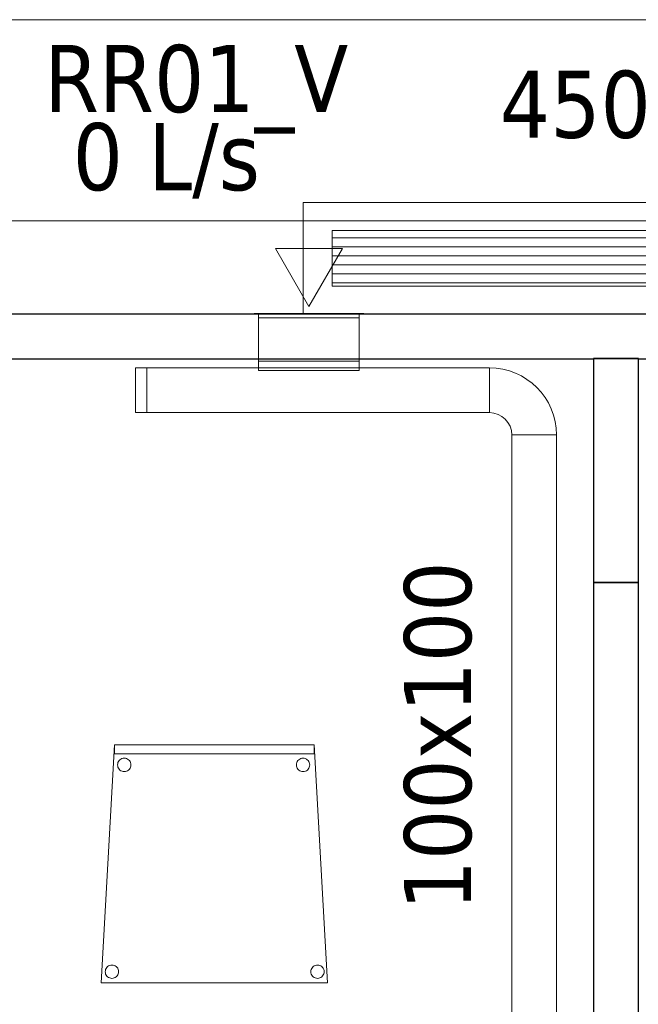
# Model space of a CAD drawing. Header units: metres. Extents: x 391.1 to 427.5, y 12.7 to 28.4.
# Tile 122 of 139: x 417.2 to 418.6, y 15 to 17.2. Entities that reach past the tile are written whole.
import ezdxf

# ---------------------------------------------------------------- set-up
doc = ezdxf.new("R2010")
doc.units = ezdxf.units.M
for name, color, linetype, lineweight in [('02_MOBILIARIO', 7, 'Continuous', 18), ('A-DETL-____-MBND', 7, 'Continuous', 18), ('A-WALL-____-MCUT', 7, 'Continuous', 25), ('A-WALL-____-OTLN', 7, 'Continuous', 25), ('M-HVAC-CDFF-IDEN', 7, 'Continuous', 30), ('M-HVAC-CDFF-OTLN', 7, 'Continuous', 18), ('M-HVAC-DUCT-IDEN', 7, 'Continuous', 30), ('M-HVAC-DUCT-OTLN', 7, 'Continuous', 18)]:
    doc.layers.add(name, color=color, linetype=linetype, lineweight=lineweight)
doc.styles.add('Tahoma_2', font='tahoma.ttf', dxfattribs={"height": 0.15})

# ---------------------------------------------------------------- blocks, each defined once
blk = doc.blocks.new('Family - Mampara P1-154924-04_CLI_AIRE_P1')
at = {"layer": 'A-WALL-____-MCUT', "color": 253, "true_color": 0xaaaaaa}
for p, q in [((0.5009, 0.1), (0, 0.1)), ((0, 0.1), (0, 0)), ((0.5009, 0), (0.5009, 0.1)), ((0, 0), (0.5009, 0))]:
    blk.add_line(p, q, dxfattribs=at)
at = {"layer": 'A-WALL-____-OTLN', "color": 253, "true_color": 0xaaaaaa}
for p, q in [((0.5009, 0.1), (0, 0.1)), ((0, 0.1), (0, 0)), ((0.5009, 0), (0.5009, 0.1)), ((0, 0), (0.5009, 0))]:
    blk.add_line(p, q, dxfattribs=at)
at = {"layer": 'A-WALL-____-OTLN', "color": 253, "lineweight": 18, "true_color": 0xaaaaaa}
blk.add_line((0.0009, 0), (0.5009, 0), dxfattribs=at)
blk = doc.blocks.new('Family - Mampara P1-154968-04_CLI_AIRE_P1')
at = {"layer": 'A-WALL-____-MCUT', "color": 253, "true_color": 0xaaaaaa}
for p, q in [((2.8097, 0.1), (0.99, 0.1)), ((2.8097, 0.0991), (2.8097, 0.1)), ((2.9097, 0.0991), (2.8097, 0.0991)), ((4.2289, 0.1), (2.9097, 0.1)), ((2.9097, 0.1), (2.9097, 0.0991)), ((0.99, 0), (4.2289, 0))]:
    blk.add_line(p, q, dxfattribs=at)
at = {"layer": 'A-WALL-____-OTLN', "color": 253, "true_color": 0xaaaaaa}
for p, q in [((2.8097, 0.1), (0, 0.1)), ((2.8097, 0.0991), (2.8097, 0.1)), ((2.9097, 0.0991), (2.8097, 0.0991)), ((18.0374, 0.1), (2.9097, 0.1)), ((2.9097, 0.1), (2.9097, 0.0991)), ((0, 0), (18.0318, 0))]:
    blk.add_line(p, q, dxfattribs=at)
at = {"layer": 'A-WALL-____-OTLN', "color": 253, "lineweight": 18, "true_color": 0xaaaaaa}
blk.add_line((-0.0059, 0), (18.0318, 0), dxfattribs=at)
blk = doc.blocks.new('Family - Cadira confient_P1-155118-04_CLI_AIRE_P1')
at = {"layer": 'A-DETL-____-MBND', "color": 253, "true_color": 0xaaaaaa}
for p, q in [((0, 0), (0.03, 0.5326)), ((0.03, 0.5326), (0, 0)), ((0.03, 0.5126), (0.03, 0.5326)), ((0.03, 0.5326), (0.4765, 0.5326)), ((0.03, 0.5326), (0.03, 0.5126)), ((0.4765, 0.5326), (0.03, 0.5326)), ((0.03, 0.5326), (0.4765, 0.5326)), ((0.4765, 0.5326), (0.03, 0.5326)), ((0.4765, 0.5326), (0.4765, 0.5126)), ((0.4765, 0.5126), (0.4765, 0.5326)), ((0.4765, 0.5326), (0.5065, 0)), ((0.5065, 0), (0.4765, 0.5326)), ((0.4765, 0.5126), (0.03, 0.5126)), ((0.03, 0.5126), (0.4765, 0.5126)), ((0.0369, 0.4874), (0.0371, 0.49)), ((0.0371, 0.49), (0.0369, 0.4874)), ((0.0372, 0.4848), (0.0369, 0.4874)), ((0.0369, 0.4874), (0.0372, 0.4848)), ((0.0371, 0.49), (0.0378, 0.4926)), ((0.0378, 0.4926), (0.0371, 0.49)), ((0.0378, 0.4823), (0.0372, 0.4848)), ((0.0372, 0.4848), (0.0378, 0.4823)), ((0.0378, 0.4926), (0.0389, 0.4949)), ((0.0389, 0.4949), (0.0378, 0.4926)), ((0.0389, 0.4949), (0.0404, 0.4971)), ((0.0404, 0.4971), (0.0389, 0.4949)), ((0.0404, 0.4971), (0.0422, 0.4989)), ((0.0422, 0.4989), (0.0404, 0.4971)), ((0.0422, 0.4989), (0.0443, 0.5004)), ((0.0443, 0.5004), (0.0422, 0.4989)), ((0.0443, 0.5004), (0.0467, 0.5015)), ((0.0467, 0.5015), (0.0443, 0.5004)), ((0.0467, 0.5015), (0.0492, 0.5022)), ((0.0492, 0.5022), (0.0467, 0.5015)), ((0.0492, 0.5022), (0.0518, 0.5024)), ((0.0518, 0.5024), (0.0492, 0.5022)), ((0.0518, 0.5024), (0.0544, 0.5022)), ((0.0544, 0.5022), (0.0518, 0.5024)), ((0.0544, 0.5022), (0.0569, 0.5016)), ((0.0569, 0.5016), (0.0544, 0.5022)), ((0.0569, 0.5016), (0.0593, 0.5005)), ((0.0593, 0.5005), (0.0569, 0.5016)), ((0.0593, 0.5005), (0.0614, 0.499)), ((0.0614, 0.499), (0.0593, 0.5005)), ((0.0614, 0.499), (0.0633, 0.4972)), ((0.0633, 0.4972), (0.0614, 0.499)), ((0.0633, 0.4972), (0.0648, 0.495)), ((0.0648, 0.495), (0.0633, 0.4972)), ((0.0648, 0.495), (0.0659, 0.4927)), ((0.0659, 0.4927), (0.0648, 0.495)), ((0.0659, 0.4927), (0.0666, 0.4902)), ((0.0666, 0.4902), (0.0659, 0.4927)), ((0.0666, 0.485), (0.0659, 0.4825)), ((0.0659, 0.4825), (0.0666, 0.485)), ((0.0666, 0.4902), (0.0668, 0.4876)), ((0.0668, 0.4876), (0.0666, 0.4902)), ((0.0668, 0.4876), (0.0666, 0.485)), ((0.0666, 0.485), (0.0668, 0.4876)), ((0.4369, 0.4874), (0.4371, 0.49)), ((0.4371, 0.49), (0.4369, 0.4874)), ((0.4372, 0.4848), (0.4369, 0.4874)), ((0.4369, 0.4874), (0.4372, 0.4848)), ((0.4371, 0.49), (0.4378, 0.4926)), ((0.4378, 0.4926), (0.4371, 0.49)), ((0.4378, 0.4823), (0.4372, 0.4848)), ((0.4372, 0.4848), (0.4378, 0.4823)), ((0.4378, 0.4926), (0.4389, 0.4949)), ((0.4389, 0.4949), (0.4378, 0.4926)), ((0.4389, 0.4949), (0.4404, 0.4971)), ((0.4404, 0.4971), (0.4389, 0.4949)), ((0.4404, 0.4971), (0.4422, 0.4989)), ((0.4422, 0.4989), (0.4404, 0.4971)), ((0.4422, 0.4989), (0.4443, 0.5004)), ((0.4443, 0.5004), (0.4422, 0.4989)), ((0.4443, 0.5004), (0.4467, 0.5015)), ((0.4467, 0.5015), (0.4443, 0.5004)), ((0.4467, 0.5015), (0.4492, 0.5022)), ((0.4492, 0.5022), (0.4467, 0.5015)), ((0.4492, 0.5022), (0.4518, 0.5024)), ((0.4518, 0.5024), (0.4492, 0.5022)), ((0.4518, 0.5024), (0.4544, 0.5022)), ((0.4544, 0.5022), (0.4518, 0.5024)), ((0.4544, 0.5022), (0.4569, 0.5016)), ((0.4569, 0.5016), (0.4544, 0.5022)), ((0.4569, 0.5016), (0.4593, 0.5005)), ((0.4593, 0.5005), (0.4569, 0.5016)), ((0.4593, 0.5005), (0.4614, 0.499)), ((0.4614, 0.499), (0.4593, 0.5005)), ((0.4614, 0.499), (0.4633, 0.4972)), ((0.4633, 0.4972), (0.4614, 0.499)), ((0.4633, 0.4972), (0.4648, 0.495)), ((0.4648, 0.495), (0.4633, 0.4972)), ((0.4648, 0.495), (0.4659, 0.4927)), ((0.4659, 0.4927), (0.4648, 0.495)), ((0.4659, 0.4927), (0.4666, 0.4902)), ((0.4666, 0.4902), (0.4659, 0.4927)), ((0.4666, 0.485), (0.4659, 0.4825)), ((0.4659, 0.4825), (0.4666, 0.485)), ((0.4666, 0.4902), (0.4668, 0.4876)), ((0.4668, 0.4876), (0.4666, 0.4902)), ((0.4668, 0.4876), (0.4666, 0.485)), ((0.4666, 0.485), (0.4668, 0.4876)), ((0.039, 0.48), (0.0378, 0.4823)), ((0.0378, 0.4823), (0.039, 0.48)), ((0.0405, 0.4779), (0.039, 0.48)), ((0.039, 0.48), (0.0405, 0.4779)), ((0.0423, 0.476), (0.0405, 0.4779)), ((0.0405, 0.4779), (0.0423, 0.476)), ((0.0445, 0.4745), (0.0423, 0.476)), ((0.0423, 0.476), (0.0445, 0.4745)), ((0.0468, 0.4734), (0.0445, 0.4745)), ((0.0445, 0.4745), (0.0468, 0.4734)), ((0.0493, 0.4728), (0.0468, 0.4734)), ((0.0468, 0.4734), (0.0493, 0.4728)), ((0.0519, 0.4726), (0.0493, 0.4728)), ((0.0493, 0.4728), (0.0519, 0.4726)), ((0.0545, 0.4728), (0.0519, 0.4726)), ((0.0519, 0.4726), (0.0545, 0.4728)), ((0.057, 0.4735), (0.0545, 0.4728)), ((0.0545, 0.4728), (0.057, 0.4735)), ((0.0594, 0.4746), (0.057, 0.4735)), ((0.057, 0.4735), (0.0594, 0.4746)), ((0.0615, 0.4761), (0.0594, 0.4746)), ((0.0594, 0.4746), (0.0615, 0.4761)), ((0.0633, 0.478), (0.0615, 0.4761)), ((0.0615, 0.4761), (0.0633, 0.478)), ((0.0648, 0.4801), (0.0633, 0.478)), ((0.0633, 0.478), (0.0648, 0.4801)), ((0.0659, 0.4825), (0.0648, 0.4801)), ((0.0648, 0.4801), (0.0659, 0.4825)), ((0.439, 0.48), (0.4378, 0.4823)), ((0.4378, 0.4823), (0.439, 0.48)), ((0.4405, 0.4779), (0.439, 0.48)), ((0.439, 0.48), (0.4405, 0.4779)), ((0.4423, 0.476), (0.4405, 0.4779)), ((0.4405, 0.4779), (0.4423, 0.476)), ((0.4445, 0.4745), (0.4423, 0.476)), ((0.4423, 0.476), (0.4445, 0.4745)), ((0.4468, 0.4734), (0.4445, 0.4745)), ((0.4445, 0.4745), (0.4468, 0.4734)), ((0.4493, 0.4728), (0.4468, 0.4734)), ((0.4468, 0.4734), (0.4493, 0.4728)), ((0.4519, 0.4726), (0.4493, 0.4728)), ((0.4493, 0.4728), (0.4519, 0.4726)), ((0.4545, 0.4728), (0.4519, 0.4726)), ((0.4519, 0.4726), (0.4545, 0.4728)), ((0.457, 0.4735), (0.4545, 0.4728)), ((0.4545, 0.4728), (0.457, 0.4735)), ((0.4594, 0.4746), (0.457, 0.4735)), ((0.457, 0.4735), (0.4594, 0.4746)), ((0.4615, 0.4761), (0.4594, 0.4746)), ((0.4594, 0.4746), (0.4615, 0.4761)), ((0.4633, 0.478), (0.4615, 0.4761)), ((0.4615, 0.4761), (0.4633, 0.478)), ((0.4648, 0.4801), (0.4633, 0.478)), ((0.4633, 0.478), (0.4648, 0.4801)), ((0.4659, 0.4825), (0.4648, 0.4801)), ((0.4648, 0.4801), (0.4659, 0.4825)), ((0.0093, 0.025), (0.0095, 0.0276)), ((0.0095, 0.0276), (0.0093, 0.025)), ((0.0095, 0.0224), (0.0093, 0.025)), ((0.0093, 0.025), (0.0095, 0.0224)), ((0.0095, 0.0276), (0.0102, 0.0301)), ((0.0102, 0.0301), (0.0095, 0.0276)), ((0.0102, 0.0199), (0.0095, 0.0224)), ((0.0095, 0.0224), (0.0102, 0.0199)), ((0.0102, 0.0301), (0.0113, 0.0325)), ((0.0113, 0.0325), (0.0102, 0.0301)), ((0.0113, 0.0325), (0.0127, 0.0346)), ((0.0127, 0.0346), (0.0113, 0.0325)), ((0.0127, 0.0346), (0.0146, 0.0365)), ((0.0146, 0.0365), (0.0127, 0.0346)), ((0.0146, 0.0365), (0.0167, 0.038)), ((0.0167, 0.038), (0.0146, 0.0365)), ((0.0167, 0.038), (0.0191, 0.0391)), ((0.0191, 0.0391), (0.0167, 0.038)), ((0.0191, 0.0391), (0.0216, 0.0398)), ((0.0216, 0.0398), (0.0191, 0.0391)), ((0.0216, 0.0398), (0.0242, 0.04)), ((0.0242, 0.04), (0.0216, 0.0398)), ((0.0242, 0.04), (0.0268, 0.0398)), ((0.0268, 0.0398), (0.0242, 0.04)), ((0.0268, 0.0398), (0.0293, 0.0392)), ((0.0293, 0.0392), (0.0268, 0.0398)), ((0.0293, 0.0392), (0.0316, 0.0381)), ((0.0316, 0.0381), (0.0293, 0.0392)), ((0.0316, 0.0381), (0.0338, 0.0366)), ((0.0338, 0.0366), (0.0316, 0.0381)), ((0.0338, 0.0366), (0.0356, 0.0347)), ((0.0356, 0.0347), (0.0338, 0.0366)), ((0.0356, 0.0347), (0.0371, 0.0326)), ((0.0371, 0.0326), (0.0356, 0.0347)), ((0.0371, 0.0326), (0.0382, 0.0303)), ((0.0382, 0.0303), (0.0371, 0.0326)), ((0.0382, 0.0303), (0.0389, 0.0278)), ((0.0389, 0.0278), (0.0382, 0.0303)), ((0.0389, 0.0226), (0.0383, 0.02)), ((0.0383, 0.02), (0.0389, 0.0226)), ((0.0389, 0.0278), (0.0392, 0.0252)), ((0.0392, 0.0252), (0.0389, 0.0278)), ((0.0392, 0.0252), (0.0389, 0.0226)), ((0.0389, 0.0226), (0.0392, 0.0252)), ((0.4693, 0.025), (0.4695, 0.0276)), ((0.4695, 0.0276), (0.4693, 0.025)), ((0.4695, 0.0224), (0.4693, 0.025)), ((0.4693, 0.025), (0.4695, 0.0224)), ((0.4695, 0.0276), (0.4702, 0.0301)), ((0.4702, 0.0301), (0.4695, 0.0276)), ((0.4702, 0.0199), (0.4695, 0.0224)), ((0.4695, 0.0224), (0.4702, 0.0199)), ((0.4702, 0.0301), (0.4713, 0.0325)), ((0.4713, 0.0325), (0.4702, 0.0301)), ((0.4713, 0.0325), (0.4727, 0.0346)), ((0.4727, 0.0346), (0.4713, 0.0325)), ((0.4727, 0.0346), (0.4746, 0.0365)), ((0.4746, 0.0365), (0.4727, 0.0346)), ((0.4746, 0.0365), (0.4767, 0.038)), ((0.4767, 0.038), (0.4746, 0.0365)), ((0.4767, 0.038), (0.4791, 0.0391)), ((0.4791, 0.0391), (0.4767, 0.038)), ((0.4791, 0.0391), (0.4816, 0.0398)), ((0.4816, 0.0398), (0.4791, 0.0391)), ((0.4816, 0.0398), (0.4842, 0.04)), ((0.4842, 0.04), (0.4816, 0.0398)), ((0.4842, 0.04), (0.4868, 0.0398)), ((0.4868, 0.0398), (0.4842, 0.04)), ((0.4868, 0.0398), (0.4893, 0.0392)), ((0.4893, 0.0392), (0.4868, 0.0398)), ((0.4893, 0.0392), (0.4916, 0.0381)), ((0.4916, 0.0381), (0.4893, 0.0392)), ((0.4916, 0.0381), (0.4938, 0.0366)), ((0.4938, 0.0366), (0.4916, 0.0381)), ((0.4938, 0.0366), (0.4956, 0.0347)), ((0.4956, 0.0347), (0.4938, 0.0366)), ((0.4956, 0.0347), (0.4971, 0.0326)), ((0.4971, 0.0326), (0.4956, 0.0347)), ((0.4971, 0.0326), (0.4982, 0.0303)), ((0.4982, 0.0303), (0.4971, 0.0326)), ((0.4982, 0.0303), (0.4989, 0.0278)), ((0.4989, 0.0278), (0.4982, 0.0303)), ((0.4989, 0.0226), (0.4983, 0.02)), ((0.4983, 0.02), (0.4989, 0.0226)), ((0.4989, 0.0278), (0.4992, 0.0252)), ((0.4992, 0.0252), (0.4989, 0.0278)), ((0.4992, 0.0252), (0.4989, 0.0226)), ((0.4989, 0.0226), (0.4992, 0.0252)), ((0.5065, 0), (0, 0)), ((0, 0), (0.5065, 0)), ((0.0113, 0.0176), (0.0102, 0.0199)), ((0.0102, 0.0199), (0.0113, 0.0176)), ((0.0128, 0.0154), (0.0113, 0.0176)), ((0.0113, 0.0176), (0.0128, 0.0154)), ((0.0147, 0.0136), (0.0128, 0.0154)), ((0.0128, 0.0154), (0.0147, 0.0136)), ((0.0168, 0.0121), (0.0147, 0.0136)), ((0.0147, 0.0136), (0.0168, 0.0121)), ((0.0192, 0.011), (0.0168, 0.0121)), ((0.0168, 0.0121), (0.0192, 0.011)), ((0.0217, 0.0104), (0.0192, 0.011)), ((0.0192, 0.011), (0.0217, 0.0104)), ((0.0243, 0.0102), (0.0217, 0.0104)), ((0.0217, 0.0104), (0.0243, 0.0102)), ((0.0269, 0.0104), (0.0243, 0.0102)), ((0.0243, 0.0102), (0.0269, 0.0104)), ((0.0294, 0.0111), (0.0269, 0.0104)), ((0.0269, 0.0104), (0.0294, 0.0111)), ((0.0318, 0.0122), (0.0294, 0.0111)), ((0.0294, 0.0111), (0.0318, 0.0122)), ((0.0339, 0.0137), (0.0318, 0.0122)), ((0.0318, 0.0122), (0.0339, 0.0137)), ((0.0357, 0.0155), (0.0339, 0.0137)), ((0.0339, 0.0137), (0.0357, 0.0155)), ((0.0372, 0.0177), (0.0357, 0.0155)), ((0.0357, 0.0155), (0.0372, 0.0177)), ((0.0383, 0.02), (0.0372, 0.0177)), ((0.0372, 0.0177), (0.0383, 0.02)), ((0.4713, 0.0176), (0.4702, 0.0199)), ((0.4702, 0.0199), (0.4713, 0.0176)), ((0.4728, 0.0154), (0.4713, 0.0176)), ((0.4713, 0.0176), (0.4728, 0.0154)), ((0.4747, 0.0136), (0.4728, 0.0154)), ((0.4728, 0.0154), (0.4747, 0.0136)), ((0.4768, 0.0121), (0.4747, 0.0136)), ((0.4747, 0.0136), (0.4768, 0.0121)), ((0.4792, 0.011), (0.4768, 0.0121)), ((0.4768, 0.0121), (0.4792, 0.011)), ((0.4817, 0.0104), (0.4792, 0.011)), ((0.4792, 0.011), (0.4817, 0.0104)), ((0.4843, 0.0102), (0.4817, 0.0104)), ((0.4817, 0.0104), (0.4843, 0.0102)), ((0.4869, 0.0104), (0.4843, 0.0102)), ((0.4843, 0.0102), (0.4869, 0.0104)), ((0.4894, 0.0111), (0.4869, 0.0104)), ((0.4869, 0.0104), (0.4894, 0.0111)), ((0.4918, 0.0122), (0.4894, 0.0111)), ((0.4894, 0.0111), (0.4918, 0.0122)), ((0.4939, 0.0137), (0.4918, 0.0122)), ((0.4918, 0.0122), (0.4939, 0.0137)), ((0.4957, 0.0155), (0.4939, 0.0137)), ((0.4939, 0.0137), (0.4957, 0.0155)), ((0.4972, 0.0177), (0.4957, 0.0155)), ((0.4957, 0.0155), (0.4972, 0.0177)), ((0.4983, 0.02), (0.4972, 0.0177)), ((0.4972, 0.0177), (0.4983, 0.02))]:
    blk.add_line(p, q, dxfattribs=at)
blk = doc.blocks.new('Family - Envans P1-155264-04_CLI_AIRE_P1')
at = {"layer": 'A-WALL-____-MCUT', "color": 253, "true_color": 0xaaaaaa}
for p, q in [((2.7888, 0.1), (0, 0.1)), ((0, 0.1), (0, 0)), ((2.7888, 0), (2.7888, 0.1)), ((0, 0), (2.7888, 0))]:
    blk.add_line(p, q, dxfattribs=at)
at = {"layer": 'A-WALL-____-OTLN', "color": 253, "true_color": 0xaaaaaa}
for p, q in [((2.7888, 0.1), (0, 0.1)), ((0, 0.1), (0, 0)), ((2.7888, 0), (2.7888, 0.1)), ((0, 0), (2.7888, 0))]:
    blk.add_line(p, q, dxfattribs=at)
at = {"layer": 'A-WALL-____-OTLN', "color": 253, "lineweight": 18, "true_color": 0xaaaaaa}
blk.add_line((0, 0), (2.7888, 0), dxfattribs=at)
blk = doc.blocks.new('LONDR55-XX_ZZ-ARQ-CAA-M3D-Londres55_ifc-1-04_CLI_AIRE_P1')
at = {"layer": '02_MOBILIARIO', "color": 253, "lineweight": 18, "true_color": 0xaaaaaa}
blk.add_blockref('Family - Cadira confient_P1-155118-04_CLI_AIRE_P1', (417.3953, 15.0142), dxfattribs=at)
at = {"layer": 'A-WALL-____-OTLN', "color": 253, "lineweight": 18, "true_color": 0xaaaaaa}
for name, p, rotation in [('Family - Mampara P1-154968-04_CLI_AIRE_P1', (421.407, 16.5095), 180), ('Family - Mampara P1-154924-04_CLI_AIRE_P1', (418.4973, 16.4104), 270), ('Family - Envans P1-155264-04_CLI_AIRE_P1', (418.4973, 15.9095), 270)]:
    blk.add_blockref(name, p, dxfattribs=dict(at, rotation=rotation))
blk = doc.blocks.new('M_Codo rectangular - Radio - 1 W-459631-04_CLI_AIRE_P1')
at = {"layer": 'M-HVAC-DUCT-OTLN', "color": 40, "true_color": 0xffbf00}
for p, q in [((-0.1, -0.05), (-0.1, 0.05)), ((-0.1, 0.05), (-0.1, -0.05)), ((-0.05, -0.1), (0.05, -0.1)), ((0.05, -0.1), (-0.05, -0.1))]:
    blk.add_line(p, q, dxfattribs=at)
for radius, start in [(0.15, 0), (0.15, 0), (0.05, 360), (0.05, 0)]:
    blk.add_arc((-0.1, -0.1), radius, start, 90, dxfattribs=at)
blk = doc.blocks.new('ZYR_03_06_04_01 Reixa Paret Retorn - RR01_V-478031-04_CLI_AIRE_P1')
at = {"layer": 'M-HVAC-CDFF-OTLN', "color": 40, "true_color": 0xffbf00}
for p, q in [((0.1225, 0.002), (-0.1225, 0.002)), ((-0.1225, 0.002), (0.1225, 0.002)), ((-0.1225, 0.002), (-0.1225, 0)), ((-0.1225, 0.002), (-0.1225, 0)), ((0.1225, 0), (-0.1225, 0)), ((-0.1225, 0), (0.1225, 0)), ((0.1125, 0.01), (-0.1125, 0.01)), ((-0.1125, 0.01), (0.1125, 0.01)), ((-0.1125, 0.01), (-0.1125, 0)), ((-0.1125, 0.01), (-0.1125, 0)), ((0.1125, 0.002), (-0.1125, 0.002)), ((-0.1125, 0.002), (0.1125, 0.002)), ((-0.1125, 0.002), (-0.1125, 0)), ((-0.1125, 0.002), (-0.1125, 0)), ((0.1125, 0), (-0.1125, 0)), ((-0.1125, 0), (0.1125, 0)), ((0.1125, 0), (-0.1125, 0)), ((-0.1125, 0), (0.1125, 0)), ((0.1125, 0), (0.1125, 0.01)), ((0.1125, 0.01), (0.1125, 0)), ((0.1125, 0), (0.1125, 0.002)), ((0.1125, 0.002), (0.1125, 0)), ((0.1225, 0), (0.1225, 0.002)), ((0.1225, 0.002), (0.1225, 0)), ((0, -0.015), (-0.075, -0.1449)), ((0, -0.015), (0.075, -0.1449)), ((0.075, -0.1449), (-0.075, -0.1449))]:
    blk.add_line(p, q, dxfattribs=at)
blk = doc.blocks.new('MEP_15_03 Injerto Conducte - Mínimo-V3-04_CLI_AIRE_P1')
at = {"layer": 'M-HVAC-DUCT-OTLN', "color": 40, "true_color": 0xffbf00}
for p, q in [((-0.006096, 0.1125), (-0.006096, -0.1125)), ((-0.006096, -0.1125), (-0.006096, 0.1125)), ((-0.006096, 0.1125), (0.015, 0.1125)), ((0.015, 0.1125), (-0.006096, 0.1125)), ((0.015, 0.1125), (0.015, -0.1125)), ((0.015, -0.1125), (0.015, 0.1125)), ((0.015, -0.1125), (-0.006096, -0.1125)), ((0.015, -0.1125), (-0.006096, -0.1125))]:
    blk.add_line(p, q, dxfattribs=at)
blk = doc.blocks.new('M_Remate rectangular - Estándar-478399-04_CLI_AIRE_P1')
at = {"layer": 'M-HVAC-DUCT-OTLN', "color": 40, "true_color": 0xffbf00}
for p, q in [((0, 0.05), (0, -0.05)), ((0, -0.05), (0, 0.05)), ((0, 0.05), (0.025, 0.05)), ((0.025, 0.05), (0, 0.05)), ((0.025, 0.05), (0.025, -0.05)), ((0.025, -0.05), (0.025, 0.05)), ((0.025, -0.05), (0, -0.05)), ((0.025, -0.05), (0, -0.05))]:
    blk.add_line(p, q, dxfattribs=at)
blk = doc.blocks.new('ZYR_03_04_03 Fancoil terra - FC01_630_-V4-04_CLI_AIRE_P1')
at = {"layer": 'A-DETL-____-MBND', "true_color": 0xff00ff}
h = blk.add_hatch(dxfattribs=at)
h.set_pattern_fill('FP_1', color=6, style=0, pattern_type=2)
h.set_pattern_definition([(0, (0, 0), (0, 0.02), [])])
h.paths.add_polyline_path([(0.535, 0.0625), (-0.535, 0.0625), (-0.535, -0.0625), (0.535, -0.0625)])
at = {"layer": 'A-DETL-____-MBND', "color": 6, "true_color": 0xff00ff}
for p, q in [((0.6, 0.125), (-0.6, 0.125)), ((-0.6, 0.125), (-0.6, -0.125)), ((-0.6, -0.125), (-0.6, 0.125)), ((-0.6, 0.125), (0.6, 0.125)), ((0.6, 0.125), (-0.6, 0.125)), ((-0.6, 0.125), (-0.6, -0.125)), ((-0.6, -0.125), (-0.6, 0.125)), ((-0.6, 0.125), (0.6, 0.125)), ((0.6, -0.125), (0.6, 0.125)), ((0.6, 0.125), (0.6, -0.125)), ((0.6, -0.125), (0.6, 0.125)), ((0.6, 0.125), (0.6, -0.125)), ((-0.535, -0.0625), (-0.535, 0.0625)), ((-0.535, 0.0625), (0.535, 0.0625)), ((0.535, 0.0625), (0.535, -0.0625)), ((0.535, -0.0625), (-0.535, -0.0625)), ((-0.6, -0.125), (0.6, -0.125)), ((0.6, -0.125), (-0.6, -0.125)), ((-0.6, -0.125), (0.6, -0.125)), ((0.6, -0.125), (-0.6, -0.125)), ((0.535, -0.125), (-0.535, -0.125)), ((-0.535, -0.125), (0.535, -0.125))]:
    blk.add_line(p, q, dxfattribs=at)

msp = doc.modelspace()

# ---------------------------------------------------------------- linework, layer by layer
at = {"layer": 'M-HVAC-DUCT-OTLN', "color": 143, "true_color": 0x32aad1}
for p, q in [((416.7732, 17.1681), (420.3423, 17.1681)), ((420.3423, 16.7181), (416.7732, 16.7181))]:
    msp.add_line(p, q, dxfattribs=at)
at = {"layer": 'M-HVAC-DUCT-OTLN', "color": 40, "true_color": 0xffbf00}
for p, q in [((417.9728, 16.5015), (417.7478, 16.5015)), ((417.7478, 16.4045), (417.7478, 16.5015)), ((417.9728, 16.5015), (417.9728, 16.4045)), ((417.9728, 16.4045), (417.7478, 16.4045)), ((417.4973, 16.2895), (417.4973, 16.3895)), ((417.4973, 16.3895), (418.2642, 16.3895)), ((417.7478, 16.3834), (417.7478, 16.3895)), ((417.9728, 16.3834), (417.7478, 16.3834)), ((417.9728, 16.3834), (417.9728, 16.3895)), ((418.2642, 16.2895), (418.2642, 16.3895)), ((418.2642, 16.2895), (417.4973, 16.2895)), ((418.4142, 16.2395), (418.3142, 16.2395)), ((418.3142, 14.3747), (418.3142, 16.2395)), ((418.4142, 16.2395), (418.4142, 14.3747))]:
    msp.add_line(p, q, dxfattribs=at)

# ---------------------------------------------------------------- block references
at = {"lineweight": 5}
msp.add_blockref('LONDR55-XX_ZZ-ARQ-CAA-M3D-Londres55_ifc-1-04_CLI_AIRE_P1', (0, 0), dxfattribs=at)
at = {"layer": 'A-DETL-____-MBND', "color": 6, "true_color": 0xff00ff, "rotation": 180}
msp.add_blockref('ZYR_03_04_03 Fancoil terra - FC01_630_-V4-04_CLI_AIRE_P1', (418.4472, 16.6345), dxfattribs=at)
at = {"layer": 'M-HVAC-CDFF-OTLN', "color": 40, "true_color": 0xffbf00, "rotation": 180}
msp.add_blockref('ZYR_03_06_04_01 Reixa Paret Retorn - RR01_V-478031-04_CLI_AIRE_P1', (417.8603, 16.5115), dxfattribs=at)
at = {"layer": 'M-HVAC-DUCT-OTLN', "color": 40, "true_color": 0xffbf00, "extrusion": (0, 0, -1), "rotation": 90}
msp.add_blockref('MEP_15_03 Injerto Conducte - Mínimo-V3-04_CLI_AIRE_P1', (-417.8603, 16.3895), dxfattribs=at)
at = {"layer": 'M-HVAC-DUCT-OTLN', "color": 40, "true_color": 0xffbf00, "rotation": 180}
msp.add_blockref('M_Remate rectangular - Estándar-478399-04_CLI_AIRE_P1', (417.4973, 16.3395), dxfattribs=at)
at = {"layer": 'M-HVAC-DUCT-OTLN', "color": 40, "true_color": 0xffbf00}
msp.add_blockref('M_Codo rectangular - Radio - 1 W-459631-04_CLI_AIRE_P1', (418.3642, 16.3395), dxfattribs=at)

# ---------------------------------------------------------------- texts
at = {"layer": 'M-HVAC-CDFF-IDEN', "char_height": 0.15, "attachment_point": 1, "style": 'Tahoma_2'}
for s, insert, width in [('RR01_V', (417.2678, 17.1116), 0.84578), ('0 L/s', (417.3317, 16.9369), 0.529114)]:
    msp.add_mtext(s, dxfattribs=dict(at, insert=insert, width=width))
at = {"layer": 'M-HVAC-DUCT-IDEN', "insert": (418.2876, 17.0541), "char_height": 0.15, "width": 0.913924, "attachment_point": 1, "style": 'Tahoma_2'}
msp.add_mtext('450x150', dxfattribs=at)
at = {"layer": 'M-HVAC-DUCT-IDEN', "insert": (418.0731, 15.1764), "char_height": 0.15, "width": 0.913924, "attachment_point": 1, "rotation": 90, "style": 'Tahoma_2'}
msp.add_mtext('100x100', dxfattribs=at)

doc.saveas('drawing.dxf')
